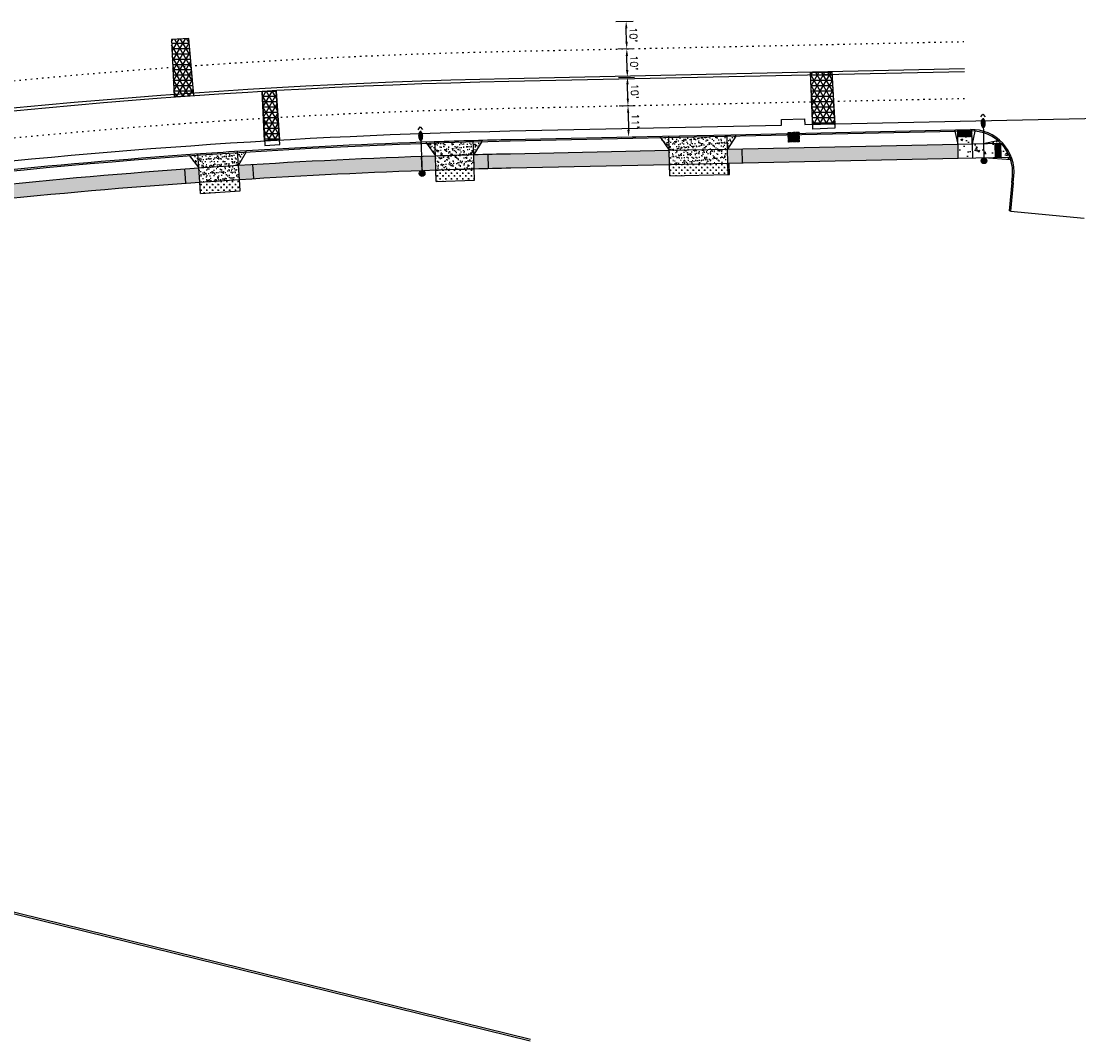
# Model space of a CAD drawing. Extents: x 1490373 to 1513910, y 649283 to 656452.
# Tile 4 of 7: x 1510954 to 1511326, y 652438 to 652796. Entities that reach past the tile are written whole.
import ezdxf

# ---------------------------------------------------------------- set-up
doc = ezdxf.new("R2010")
doc.units = 0
doc.header["$MEASUREMENT"] = 0
doc.header["$PDMODE"] = 34
doc.header["$PDSIZE"] = 0.004
doc.linetypes.add('HIDDEN', pattern=[0.375, 0.25, -0.125])
doc.linetypes.add('pavement_dash', pattern=[2, 0.5, -1.5])
for name, color, linetype in [('E-DOUBLEYELLOW', 50, 'Continuous'), ('E-LANELINE', 110, 'Continuous'), ('E-MISC', 51, 'Continuous'), ('P-ASPHALTDRIVE', 252, 'Continuous'), ('P-CONCRETEAREA', 252, 'Continuous'), ('P-CURB', 6, 'Continuous'), ('P-DRIVE', 1, 'Continuous'), ('P-FULLDEPTHREPAIR', 252, 'Continuous'), ('P-LABEL', 7, 'Continuous'), ('P-LIGHT-COBRAHEAD', 1, 'Continuous'), ('P-PAVEMENT', 6, 'Continuous'), ('P-SAWCUT', 3, 'Continuous'), ('P-STORM-DISPLAY', 5, 'Continuous'), ('P-WALK', 4, 'Continuous'), ('SIGN', 7, 'Continuous')]:
    doc.layers.add(name, color=color, linetype=linetype)
doc.styles.get("Standard").update_dxf_attribs({"font": 'simplex.shx'})
doc.dimstyles.new('COEC', dxfattribs={"dimscale": 13.9, "dimtxt": 0.18, "dimasz": 0.18, "dimexe": 0.18, "dimexo": 0.0625, "dimgap": 0.09, "dimtad": 1, "dimzin": 0, "dimdsep": 46, "dimtxsty": 'Standard', "dimcen": 0.09, "dimclrd": 256, "dimclre": 256, "dimclrt": 256, "dimaunit": 1, "dimadec": 4, "dimazin": 0, "dimtfac": 1, "dimtofl": 0, "dimtmove": 0, "dimatfit": 3, "dimfxl": 1, "dimtolj": 1, "dimtzin": 0, "dimlwd": -1, "dimlwe": -1, "dimarcsym": 0})
pattern_1 = [(0, (0, 0), (0, 0.216506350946), [0.125, -0.25]), (120, (0, 0), (-0.1875, -0.108253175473), [0.125, -0.25]), (60, (0.125, 0), (-0.1875, 0.108253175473), [0.125, -0.25])]
pattern_2 = [(37.5, (0, 0), (-0.0629933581, 1.926823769), [0, -1.52, 0, -1.7, 0, -1.625]), (7.5, (0, 0), (1.7697767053, 2.8221460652), [0, -0.82, 0, -1.37, 0, -0.525]), (327.5, (-1.23, 0), (3.1141418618, 0.0056590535), [0, -0.5, 0, -1.8, 0, -2.35]), (317.5, (-1.23, 0), (3.0061266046, 0.877675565), [0, -0.25, 0, -1.18, 0, -1.35])]
pattern_3 = [(50, (0, 0), (7.172601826, -0.62752135), [0.75, -8.25]), (355, (0, 0), (-1.387513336, 7.521921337), [0.6, -6.6]), (100.45144446, (0.598, -0.052), (5.785088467, 6.89439991), [0.63740192, -7.01142112]), (46.1842, (0, 2), (10.672413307, -1.65519281), [1.125, -12.375]), (96.6356355, (0.889, 1.862), (9.34661946, 9.74118601), [0.95610342, -10.5171376]), (351.184164, (0, 2), (9.34661945, 9.741186), [0.9, -9.90000001]), (21, (1, 1.5), (5.969070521, -4.026188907), [0.75, -8.25]), (326, (1, 1.5), (2.43315332, 7.25150045), [0.6, -6.6]), (71.45144474, (1.4974, 1.1645), (8.402223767, 3.225311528), [0.6374019, -7.01142112]), (37.5, (0, 0), (0.121598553, 3.3289385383), [0, -6.52, 0, -6.7, 0, -6.625]), (7.5, (0, 0), (2.6306953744, 3.944117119), [0, -3.82, 0, -6.37, 0, -2.525]), (327.5, (-2.23, 0), (5.3382243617, -0.2255487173), [0, -2.5, 0, -7.8, 0, -10.35]), (317.5, (-3.23, 0), (5.831861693, 1.001049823), [0, -3.25, 0, -5.18, 0, -7.35])]

# ---------------------------------------------------------------- blocks, each defined once
blk = doc.blocks.new('COBRAHEAD')
at = {"layer": 'P-LIGHT-COBRAHEAD'}
h = blk.add_hatch(color=256, dxfattribs=at)
edge = h.paths.add_edge_path()
edge.add_ellipse((1508880.94, 651840.29), major_axis=(0.88, -1.55), ratio=0.5, start_angle=0, end_angle=360)
h = blk.add_hatch(color=256, dxfattribs=at)
h.dxf.hatch_style = 1
edge = h.paths.add_edge_path()
edge.add_arc((1508887.25, 651828.68), 1, 0, 360)
at = {"layer": 'P-LIGHT-COBRAHEAD', "flags": 128}
for points, elevation in [([(1508879.15, 651841.87), (1508879.36, 651843.12), (1508880.54, 651842.67)], 129.62), ([(1508880.08, 651841.85), (1508887.25, 651828.68)], 64.81)]:
    blk.add_lwpolyline(points, dxfattribs=dict(at, elevation=elevation))
at = {"layer": 'P-LIGHT-COBRAHEAD'}
blk.add_circle((1508887.25, 651828.68), 1, dxfattribs=at)
blk = doc.blocks.new('*D402')
at = {"layer": 'Defpoints', "color": 0, "transparency": 16777216}
for p in [(1511162.96, 652776.63), (1511167.06, 652776.72), (1511163.17, 652766.63)]:
    blk.add_point(p, dxfattribs=at)
at = {"layer": 'SIGN', "transparency": 16777216}
for p, q in [((1511163.95, 652776.65), (1511169.56, 652776.77)), ((1511167.22, 652769.22), (1511167.11, 652774.22)), ((1511164.17, 652766.65), (1511169.77, 652766.77))]:
    blk.add_line(p, q, dxfattribs=at)
for points in [[(1511167.53, 652774.23), (1511166.69, 652774.21), (1511167.06, 652776.72)], [(1511167.63, 652769.23), (1511166.8, 652769.21), (1511167.27, 652766.72)]]:
    blk.add_solid(points, dxfattribs=at)
at = {"layer": 'SIGN', "transparency": 16777216, "insert": (1511169.65, 652771.77), "char_height": 2.5, "attachment_point": 5, "rotation": 271.2322}
blk.add_mtext("\\A1;10'", dxfattribs=at)
blk = doc.blocks.new('*D403')
at = {"layer": 'Defpoints', "color": 0, "transparency": 16777216}
for p in [(1511162.72, 652786.63), (1511166.84, 652786.71), (1511162.96, 652776.63)]:
    blk.add_point(p, dxfattribs=at)
at = {"layer": 'SIGN', "transparency": 16777216}
for p, q in [((1511163.72, 652786.65), (1511169.34, 652786.77)), ((1511167, 652779.22), (1511166.89, 652784.22)), ((1511163.95, 652776.65), (1511169.56, 652776.77))]:
    blk.add_line(p, q, dxfattribs=at)
for points in [[(1511167.31, 652784.22), (1511166.48, 652784.21), (1511166.84, 652786.71)], [(1511167.42, 652779.23), (1511166.59, 652779.21), (1511167.06, 652776.72)]]:
    blk.add_solid(points, dxfattribs=at)
at = {"layer": 'SIGN', "transparency": 16777216, "insert": (1511169.44, 652781.77), "char_height": 2.5, "attachment_point": 5, "rotation": 271.2322}
blk.add_mtext("\\A1;10'", dxfattribs=at)
blk = doc.blocks.new('*D404')
at = {"layer": 'Defpoints', "color": 0, "transparency": 16777216}
for p in [(1511161.98, 652796.29), (1511166.63, 652796.39), (1511162.72, 652786.63)]:
    blk.add_point(p, dxfattribs=at)
at = {"layer": 'SIGN', "transparency": 16777216}
for p, q in [((1511162.98, 652796.31), (1511169.13, 652796.44)), ((1511166.79, 652789.21), (1511166.69, 652793.89)), ((1511163.72, 652786.65), (1511169.34, 652786.77))]:
    blk.add_line(p, q, dxfattribs=at)
for points in [[(1511167.1, 652793.9), (1511166.27, 652793.88), (1511166.63, 652796.39)], [(1511167.2, 652789.22), (1511166.37, 652789.21), (1511166.84, 652786.71)]]:
    blk.add_solid(points, dxfattribs=at)
at = {"layer": 'SIGN', "transparency": 16777216, "insert": (1511169.22, 652791.61), "char_height": 2.5, "attachment_point": 5, "rotation": 271.2322}
blk.add_mtext("\\A1;10'", dxfattribs=at)
blk = doc.blocks.new('*D415')
at = {"layer": 'Defpoints', "color": 0, "transparency": 16777216}
for p in [(1511163.71, 652766.64), (1511163.94, 652755.65), (1511167.51, 652755.72)]:
    blk.add_point(p, dxfattribs=at)
at = {"layer": 'P-LABEL', "transparency": 16777216}
for p, q in [((1511164.71, 652766.66), (1511169.77, 652766.77)), ((1511167.32, 652764.22), (1511167.45, 652758.22)), ((1511164.94, 652755.67), (1511170.01, 652755.78))]:
    blk.add_line(p, q, dxfattribs=at)
for points in [[(1511167.74, 652764.23), (1511166.91, 652764.21), (1511167.27, 652766.72)], [(1511167.87, 652758.23), (1511167.04, 652758.21), (1511167.51, 652755.72)]]:
    blk.add_solid(points, dxfattribs=at)
at = {"layer": 'P-LABEL', "transparency": 16777216, "insert": (1511169.88, 652761.27), "char_height": 2.5, "attachment_point": 5, "rotation": 271.2322}
blk.add_mtext("\\A1;11'", dxfattribs=at)

msp = doc.modelspace()

# ---------------------------------------------------------------- hatches: boundary and pattern name
at = {"layer": 'P-ASPHALTDRIVE'}
h = msp.add_hatch(dxfattribs=at)
h.set_pattern_fill('CROSS', color=256, scale=4)
h.paths.add_polyline_path([(1511113.193, 652744.515, 0.0008736), (1511105.296, 652744.286), (1511105.42, 652740.259), (1511113.314, 652740.498)])
h.paths.add_polyline_path([(1511105.296, 652744.286, 0.0006192), (1511099.699, 652744.107), (1511099.82, 652740.09), (1511105.42, 652740.259)])
h = msp.add_hatch(dxfattribs=at)
h.set_pattern_fill('CROSS', color=256, scale=4)
h.paths.add_polyline_path([(1511202.388, 652746.47), (1511181.893, 652746.029), (1511181.979, 652742.03), (1511202.474, 652742.471)])
h = msp.add_hatch(dxfattribs=at)
h.set_pattern_fill('CROSS', color=256, scale=4)
h.paths.add_polyline_path([(1511030.667, 652740.76, 0.0015481), (1511016.699, 652739.825), (1511016.966, 652735.834), (1511030.935, 652736.769)])
at = {"layer": 'P-CONCRETEAREA'}
h = msp.add_hatch(dxfattribs=at)
h.set_pattern_fill('AR-SAND', color=256)
h.set_pattern_definition(pattern_2)
h.paths.add_polyline_path([(1511202.281, 652751.469), (1511181.786, 652751.028), (1511181.893, 652746.029), (1511202.388, 652746.47)])
h.paths.add_polyline_path([(1511202.184, 652755.968), (1511181.689, 652755.527), (1511181.786, 652751.028), (1511202.281, 652751.469)])
h.paths.add_polyline_path([(1511181.689, 652755.527), (1511179.788, 652755.486), (1511179.823, 652753.839), (1511181.786, 652751.028)])
h.paths.add_polyline_path([(1511179.788, 652755.486), (1511178.69, 652755.462), (1511179.823, 652753.839)])
h.paths.add_polyline_path([(1511204.795, 652755.421), (1511204.782, 652756.023), (1511202.184, 652755.968), (1511202.281, 652751.469)])
h.paths.add_polyline_path([(1511205.183, 652756.032), (1511204.782, 652756.023), (1511204.795, 652755.421)])
h = msp.add_hatch(dxfattribs=at)
h.set_pattern_fill('AR-CONC', color=256)
h.set_pattern_definition(pattern_3)
h.paths.add_polyline_path([(1511288.301, 652753.319), (1511283.302, 652753.211), (1511283.41, 652748.213), (1511288.409, 652748.32)])
h.paths.add_polyline_path([(1511288.247, 652755.81), (1511283.249, 652755.702), (1511283.302, 652753.211), (1511288.301, 652753.319)])
h.paths.add_polyline_path([(1511283.205, 652757.71), (1511282.206, 652757.689), (1511283.302, 652753.211)])
h.paths.add_polyline_path([(1511289.206, 652757.762, 0.0172877), (1511288.204, 652757.809), (1511288.301, 652753.319)])
h = msp.add_hatch(dxfattribs=at)
h.set_pattern_fill('AR-SAND', color=256)
h.set_pattern_definition(pattern_2)
h.paths.add_polyline_path([(1511105.143, 652749.284, 0.0006176), (1511099.548, 652749.105), (1511099.699, 652744.107, -0.0006192), (1511105.296, 652744.286)])
h.paths.add_polyline_path([(1511113.042, 652749.512, 0.0008719), (1511105.143, 652749.284), (1511105.296, 652744.286, -0.0008736), (1511113.193, 652744.515)])
h.paths.add_polyline_path([(1511115.905, 652754.09, 0.0003304), (1511112.906, 652754.01), (1511113.042, 652749.512)])
h.paths.add_polyline_path([(1511112.906, 652754.01, 0.0008705), (1511105.005, 652753.782), (1511105.143, 652749.284, -0.0008719), (1511113.042, 652749.512)])
h.paths.add_polyline_path([(1511105.005, 652753.782, 0.0006161), (1511099.412, 652753.603), (1511099.548, 652749.105, -0.0006176), (1511105.143, 652749.284)])
h.paths.add_polyline_path([(1511099.412, 652753.603, 0.0003304), (1511096.414, 652753.502), (1511099.548, 652749.105)])
h = msp.add_hatch(color=255, dxfattribs=at)
h.dxf.hatch_style = 1
h.paths.add_polyline_path([(1511129.896, 652749.912), (1511125.941, 652749.827, 0.0014236), (1511113.042, 652749.512), (1511113.193, 652744.515, -0.001422), (1511126.049, 652744.828), (1511130.004, 652744.913)])
h.paths.add_polyline_path([(1511154.89, 652750.449), (1511129.896, 652749.912), (1511130.004, 652744.913), (1511154.998, 652745.45)])
h.paths.add_polyline_path([(1511179.884, 652750.987), (1511154.89, 652750.449), (1511154.998, 652745.45), (1511179.992, 652745.988)])
h.paths.add_polyline_path([(1511181.786, 652751.028), (1511179.884, 652750.987), (1511179.992, 652745.988), (1511181.893, 652746.029)])
h = msp.add_hatch(color=255, dxfattribs=at)
h.dxf.hatch_style = 1
h.paths.add_polyline_path([(1511229.873, 652752.062), (1511204.879, 652751.525), (1511204.986, 652746.526), (1511229.98, 652747.063)])
h.paths.add_polyline_path([(1511204.879, 652751.525), (1511202.281, 652751.469), (1511202.388, 652746.47), (1511202.888, 652746.481), (1511204.986, 652746.526)])
h.paths.add_polyline_path([(1511254.867, 652752.6), (1511229.873, 652752.062), (1511229.98, 652747.063), (1511254.975, 652747.601)])
h.paths.add_polyline_path([(1511279.861, 652753.137), (1511254.867, 652752.6), (1511254.975, 652747.601), (1511279.969, 652748.139)])
h.paths.add_polyline_path([(1511283.302, 652753.211), (1511279.861, 652753.137), (1511279.969, 652748.139), (1511283.41, 652748.213)])
h.paths.add_polyline_path([(1511220.628, 652744.704), (1511225.236, 652744.803), (1511225.175, 652747.659), (1511220.566, 652747.56)], flags=9)
h = msp.add_hatch(dxfattribs=at)
h.set_pattern_fill('AR-CONC', color=256)
h.set_pattern_definition(pattern_3)
h.paths.add_polyline_path([(1511292.3, 652753.405), (1511288.301, 652753.319), (1511288.409, 652748.32), (1511292.408, 652748.406)])
h.paths.add_polyline_path([(1511296.299, 652753.491), (1511292.3, 652753.405), (1511292.408, 652748.406), (1511296.407, 652748.492)])
h.paths.add_polyline_path([(1511297.225, 652754.511), (1511292.3, 652753.405), (1511298.299, 652753.534, 0.0250504)])
h.paths.add_polyline_path([(1511298.299, 652753.534), (1511298.406, 652748.535), (1511301.516, 652748.602, 0.1025971)])
h.paths.add_polyline_path([(1511301.516, 652748.602), (1511292.408, 652748.406), (1511301.864, 652747.609, 0.0181442)])
h = msp.add_hatch(dxfattribs=at)
h.set_pattern_fill('AR-SAND', color=256)
h.set_pattern_definition(pattern_2)
h.paths.add_polyline_path([(1511030.334, 652745.749, 0.0015447), (1511016.365, 652744.814), (1511016.699, 652739.825, -0.0015481), (1511030.667, 652740.76)])
h.paths.add_polyline_path([(1511016.064, 652749.304, 0.0003304), (1511013.072, 652749.092), (1511016.365, 652744.814)])
h.paths.add_polyline_path([(1511030.033, 652750.239, 0.0015416), (1511016.064, 652749.304), (1511016.365, 652744.814, -0.0015447), (1511030.334, 652745.749)])
h.paths.add_polyline_path([(1511033.027, 652750.428, 0.0002464), (1511030.794, 652750.287), (1511031.008, 652746.92)])
h.paths.add_polyline_path([(1511030.794, 652750.287, 0.000084), (1511030.033, 652750.239), (1511030.334, 652745.749), (1511031.008, 652746.92)])
h = msp.add_hatch(color=255, dxfattribs=at)
h.dxf.hatch_style = 1
h.paths.add_polyline_path([(1511055.754, 652747.228, 0.0027271), (1511031.079, 652745.796), (1511031.396, 652740.806, -0.0027271), (1511056.016, 652742.235)])
h.paths.add_polyline_path([(1511031.079, 652745.796, 0.0000824), (1511030.334, 652745.749), (1511030.667, 652740.76, -0.0000807), (1511031.396, 652740.806)])
h.paths.add_polyline_path([(1511080.443, 652748.391, 0.0027271), (1511055.754, 652747.228), (1511056.016, 652742.235, -0.0027271), (1511080.651, 652743.395)])
h.paths.add_polyline_path([(1511099.548, 652749.105, 0.0021095), (1511080.443, 652748.391), (1511080.651, 652743.395, -0.0021078), (1511099.699, 652744.107)])
h = msp.add_hatch(color=255, dxfattribs=at)
h.dxf.hatch_style = 1
h.paths.add_polyline_path([(1510957.169, 652739.888, 0.0018958), (1510940.072, 652738.173), (1510940.611, 652733.202, -0.0018935), (1510957.649, 652734.911)])
h.paths.add_polyline_path([(1510981.784, 652742.126, 0.0027271), (1510957.169, 652739.888), (1510957.649, 652734.911, -0.0027271), (1510982.209, 652737.144)])
h.paths.add_polyline_path([(1511006.421, 652744.096, 0.0027271), (1510981.784, 652742.126), (1510982.209, 652737.144, -0.0027271), (1511006.793, 652739.109)])
h.paths.add_polyline_path([(1511016.365, 652744.814, 0.0011), (1511006.421, 652744.096), (1511006.793, 652739.109, -0.0010983), (1511016.699, 652739.825)])
at = {"layer": 'P-FULLDEPTHREPAIR'}
h = msp.add_hatch(dxfattribs=at)
h.set_pattern_fill('NET3', color=256, scale=15)
h.paths.add_polyline_path([(1511006.733, 652789.966), (1511007.731, 652769.984), (1511014.672, 652770.345), (1511012.881, 652790.333)])
h = msp.add_hatch(dxfattribs=at)
h.set_pattern_fill('NET3', color=256, scale=15)
h.paths.add_polyline_path([(1511231.428, 652778.362), (1511238.937, 652778.475), (1511239.954, 652760.281), (1511232.219, 652760.114)])
h = msp.add_hatch(dxfattribs=at)
h.set_pattern_fill('NET3', color=256, scale=15)
h.paths.add_polyline_path([(1511038.644, 652771.693), (1511043.637, 652771.761), (1511044.776, 652754.638), (1511039.508, 652754.33)])
at = {"layer": 'P-STORM-DISPLAY'}
h = msp.add_hatch(color=256, dxfattribs=at)
h.dxf.hatch_style = 1
h.paths.add_polyline_path([(1511223.816, 652754.182), (1511227.231, 652754.256), (1511227.183, 652756.505), (1511223.767, 652756.432)])
at = {"layer": 'P-WALK'}
h = msp.add_hatch(dxfattribs=at)
h.set_pattern_fill('HEX', color=247)
h.set_pattern_definition(pattern_1)
h.paths.add_polyline_path([(1511288.204, 652757.809), (1511283.206, 652757.702), (1511283.249, 652755.702), (1511288.247, 652755.81)])
h = msp.add_hatch(dxfattribs=at)
h.set_pattern_fill('HEX', color=247)
h.set_pattern_definition(pattern_1)
h.paths.add_polyline_path([(1511298.349, 652751.174), (1511298.299, 652753.534), (1511296.299, 652753.491), (1511296.314, 652752.824), (1511296.407, 652748.492), (1511298.406, 652748.535)])

# ---------------------------------------------------------------- linework, layer by layer
at = {"layer": 'E-DOUBLEYELLOW'}
for points in [[(1510741.592, 652534.134), (1511132.898, 652437.755)], [(1510741.752, 652534.781), (1511133.057, 652438.403)]]:
    msp.add_lwpolyline(points, dxfattribs=at)
at = {"layer": 'E-LANELINE', "linetype": 'pavement_dash', "flags": 128}
for points in [[(1510466.662, 652674.811), (1510480.857, 652679.298, -0.0712884), (1511125.167, 652785.818), (1511285.373, 652789.264)], [(1510472.691, 652655.741), (1510486.885, 652660.228, -0.0712884), (1511125.597, 652765.823), (1511285.803, 652769.269)]]:
    msp.add_lwpolyline(points, format="xyb", dxfattribs=at)
at = {"layer": 'E-LANELINE', "flags": 128}
for points in [[(1510469.526, 652665.753), (1510483.72, 652670.24, -0.0712884), (1511125.371, 652776.32), (1511285.577, 652779.766)], [(1510469.827, 652664.799), (1510484.021, 652669.286, -0.0712884), (1511125.393, 652775.321), (1511285.599, 652778.767)]]:
    msp.add_lwpolyline(points, format="xyb", dxfattribs=at)
at = {"layer": 'E-MISC', "flags": 128}
for points in [[(1511006.733, 652789.966), (1511007.731, 652769.984), (1511014.672, 652770.345), (1511012.881, 652790.333)], [(1511231.428, 652778.362), (1511238.937, 652778.475), (1511240.039, 652758.758), (1511232.291, 652758.455)], [(1511039.588, 652752.723), (1511044.878, 652753.1), (1511043.637, 652771.761), (1511038.644, 652771.693)]]:
    msp.add_lwpolyline(points, close=True, dxfattribs=at)
at = {"layer": 'P-CURB'}
msp.add_lwpolyline([(1510633.071, 652689.305, -0.0548975), (1511125.844, 652754.326), (1511287.704, 652757.807)], format="xyb", dxfattribs=at)
msp.add_lwpolyline([(1511302.23, 652739.631), (1511302.45, 652741.927)], dxfattribs=at)
at = {"layer": 'P-CURB', "flags": 128}
for points in [[(1511302.23, 652739.631), (1511301.276, 652729.676)], [(1511301.774, 652729.628), (1511301.276, 652729.676)]]:
    msp.add_lwpolyline(points, dxfattribs=at)
at = {"layer": 'P-CURB'}
msp.add_arc((1511288.016, 652743.31), 14.5, 354.5247, 91.23222, dxfattribs=at)
at = {"layer": 'P-DRIVE'}
for p, q in [((1511181.786, 652751.028), (1511202.281, 652751.469)), ((1511181.893, 652746.029), (1511202.388, 652746.47))]:
    msp.add_line(p, q, dxfattribs=at)
at = {"layer": 'P-DRIVE', "flags": 128}
for points in [[(1511178.69, 652755.462), (1511178.679, 652755.962)], [(1511178.69, 652755.462), (1511181.786, 652751.028)], [(1511181.786, 652751.028), (1511181.678, 652756.027)], [(1511202.281, 652751.469), (1511202.173, 652756.468)], [(1511205.183, 652756.032), (1511202.281, 652751.469)], [(1511205.183, 652756.032), (1511205.173, 652756.532)], [(1511096.414, 652753.502), (1511096.399, 652754.001)], [(1511096.414, 652753.502), (1511099.548, 652749.105)], [(1511099.548, 652749.105), (1511099.397, 652754.103)], [(1511113.042, 652749.512), (1511112.891, 652754.51)], [(1511115.905, 652754.09), (1511113.042, 652749.512)], [(1511115.905, 652754.09), (1511115.89, 652754.59)], [(1511181.893, 652746.029), (1511181.786, 652751.028)], [(1511202.388, 652746.47), (1511202.281, 652751.469)], [(1511013.072, 652749.092), (1511013.038, 652749.591)], [(1511013.072, 652749.092), (1511016.365, 652744.814)], [(1511016.365, 652744.814), (1511016.031, 652749.803)], [(1511030.334, 652745.749), (1511030, 652750.738)], [(1511033.027, 652750.428), (1511030.334, 652745.749)], [(1511033.027, 652750.428), (1511032.994, 652750.927)], [(1511099.699, 652744.107), (1511099.548, 652749.105)], [(1511113.193, 652744.515), (1511113.042, 652749.512)], [(1511016.699, 652739.825), (1511016.365, 652744.814)], [(1511030.667, 652740.76), (1511030.334, 652745.749)], [(1511099.82, 652740.09), (1511099.699, 652744.107)], [(1511113.314, 652740.498), (1511113.193, 652744.515)], [(1511181.979, 652742.03), (1511181.893, 652746.029)], [(1511202.388, 652746.47), (1511202.888, 652746.481)], [(1511202.474, 652742.471), (1511202.388, 652746.47)], [(1511202.974, 652742.481), (1511202.888, 652746.481)], [(1511030.935, 652736.769), (1511030.667, 652740.76)], [(1511099.82, 652740.09), (1511113.314, 652740.498)], [(1511181.979, 652742.03), (1511202.474, 652742.471)], [(1511202.474, 652742.471), (1511202.974, 652742.481)], [(1511016.966, 652735.834), (1511016.699, 652739.825)], [(1511016.966, 652735.834), (1511030.935, 652736.769)]]:
    msp.add_lwpolyline(points, dxfattribs=at)
at = {"layer": 'P-DRIVE'}
for points in [[(1511099.548, 652749.105, -0.0014895), (1511113.042, 652749.512)], [(1511016.365, 652744.814, -0.0015447), (1511030.334, 652745.749)], [(1511099.699, 652744.107, -0.0014928), (1511113.193, 652744.515)], [(1511016.699, 652739.825, -0.0015481), (1511030.667, 652740.76)]]:
    msp.add_lwpolyline(points, format="xyb", dxfattribs=at)
at = {"layer": 'P-FULLDEPTHREPAIR', "flags": 128}
for points in [[(1511006.733, 652789.966), (1511007.731, 652769.984), (1511014.672, 652770.345), (1511012.881, 652790.333), (1511006.733, 652789.966)], [(1511231.428, 652778.362), (1511238.937, 652778.475), (1511239.954, 652760.281), (1511232.219, 652760.114), (1511231.428, 652778.362)], [(1511038.644, 652771.693), (1511043.637, 652771.761), (1511044.776, 652754.638), (1511039.508, 652754.33), (1511038.644, 652771.693)]]:
    msp.add_lwpolyline(points, dxfattribs=at)
at = {"layer": 'P-PAVEMENT'}
for points in [[(1511113.113, 652754.516, -0.0014009), (1511125.834, 652754.825), (1511179.446, 652755.979), (1511203.44, 652756.495), (1511287.694, 652758.307)], [(1510632.952, 652689.79, -0.0054756), (1510681.378, 652701.125, -0.0039634), (1510716.579, 652708.666, -0.0226862), (1510919.982, 652741.023, -0.0022018), (1510939.866, 652743.179, -0.0083042), (1511015.005, 652749.731, -0.0017615), (1511030.969, 652750.799, -0.0075119), (1511099.119, 652754.094)], [(1511099.119, 652754.094, -0.0015413), (1511113.113, 652754.516, -0.0010792)]]:
    msp.add_lwpolyline(points, format="xyb", dxfattribs=at)
msp.add_lwpolyline([(1511302.728, 652739.583), (1511302.948, 652741.879)], dxfattribs=at)
at = {"layer": 'P-PAVEMENT', "flags": 128}
msp.add_lwpolyline([(1511302.728, 652739.583), (1511301.774, 652729.628)], dxfattribs=at)
at = {"layer": 'P-PAVEMENT'}
msp.add_arc((1511288.016, 652743.31), 15, 354.5247, 91.23222, dxfattribs=at)
at = {"layer": 'P-SAWCUT'}
msp.add_lwpolyline([(1510632.237, 652692.704, -0.0291647), (1510892.869, 652740.821), (1510892.621, 652742.806, -0.0009788), (1510901.465, 652743.893), (1510901.705, 652741.907, -0.0247123), (1511125.769, 652757.825), (1511221.244, 652759.878), (1511221.201, 652761.878), (1511229.388, 652762.054), (1511229.431, 652760.054), (1511491.83, 652765.699)], format="xyb", dxfattribs=at)
at = {"layer": 'P-SAWCUT', "flags": 128}
msp.add_lwpolyline([(1511301.774, 652729.628), (1511327.655, 652727.149)], dxfattribs=at)
at = {"layer": 'P-STORM-DISPLAY', "linetype": 'HIDDEN', "ltscale": 0.05, "elevation": 1537.3, "flags": 128}
for points in [[(1511227.417, 652757.261), (1511223.501, 652757.176)], [(1511223.501, 652757.176), (1511223.571, 652753.927)], [(1511227.417, 652757.261), (1511227.487, 652754.011)], [(1511227.487, 652754.011), (1511223.571, 652753.927)]]:
    msp.add_lwpolyline(points, dxfattribs=at)
at = {"layer": 'P-STORM-DISPLAY', "elevation": 1537.3, "flags": 128}
for points in [[(1511227.172, 652757.005), (1511223.756, 652756.932)], [(1511223.756, 652756.932), (1511223.816, 652754.182)], [(1511227.183, 652756.505), (1511223.767, 652756.432)], [(1511227.172, 652757.005), (1511227.231, 652754.256)], [(1511227.231, 652754.256), (1511223.816, 652754.182)]]:
    msp.add_lwpolyline(points, dxfattribs=at)
at = {"layer": 'P-WALK'}
for p, q in [((1511125.941, 652749.827), (1511181.786, 652751.028)), ((1511202.281, 652751.469), (1511283.302, 652753.211)), ((1511202.388, 652746.47), (1511283.41, 652748.213)), ((1511126.049, 652744.828), (1511181.893, 652746.029))]:
    msp.add_line(p, q, dxfattribs=at)
at = {"layer": 'P-WALK', "flags": 128}
for points in [[(1511282.206, 652757.689), (1511282.195, 652758.189)], [(1511282.206, 652757.689), (1511283.302, 652753.211)], [(1511283.41, 652748.213), (1511283.195, 652758.21)], [(1511288.204, 652757.809), (1511283.206, 652757.702)], [(1511288.247, 652755.81), (1511283.249, 652755.702)], [(1511288.301, 652753.319), (1511288.194, 652758.309)], [(1511289.206, 652757.762), (1511288.301, 652753.319)], [(1511289.206, 652757.762), (1511289.195, 652758.264)], [(1511207.28, 652751.576), (1511207.387, 652746.577)], [(1511288.301, 652753.319), (1511288.409, 652748.32)], [(1511292.3, 652753.405), (1511297.225, 652754.511)], [(1511292.3, 652753.405), (1511292.408, 652748.406)], [(1511296.299, 652753.491), (1511296.407, 652748.492)], [(1511298.299, 652753.534), (1511298.406, 652748.535)], [(1511094.57, 652748.934), (1511094.743, 652743.937)], [(1511118.021, 652749.642), (1511118.151, 652744.644)], [(1511301.864, 652747.609), (1511292.408, 652748.406)], [(1511011.397, 652744.461), (1511011.753, 652739.473)], [(1511035.304, 652746.061), (1511035.616, 652741.07)]]:
    msp.add_lwpolyline(points, dxfattribs=at)
at = {"layer": 'P-WALK'}
for points in [[(1511283.302, 652753.211), (1511298.979, 652753.549)], [(1511297.225, 652754.511), (1511297.975, 652754.527)], [(1511283.41, 652748.213), (1511302.048, 652748.613)], [(1511301.864, 652747.609), (1511302.384, 652747.62)]]:
    msp.add_lwpolyline(points, dxfattribs=at)
for points in [[(1511030.334, 652745.749, -0.0076462), (1511099.548, 652749.105, -0.0076462)], [(1511113.042, 652749.512, -0.0014236), (1511125.941, 652749.827)], [(1510940.072, 652738.173, -0.0084501), (1511016.365, 652744.814, -0.0084501)], [(1511030.667, 652740.76, -0.0076429), (1511099.699, 652744.107, -0.0076429)], [(1511113.193, 652744.515, -0.001422), (1511126.049, 652744.828)], [(1510940.611, 652733.202, -0.0084461), (1511016.699, 652739.825, -0.0084461)]]:
    msp.add_lwpolyline(points, format="xyb", dxfattribs=at)

# ---------------------------------------------------------------- block references
at = {"layer": 'P-LIGHT-COBRAHEAD'}
for p, rotation in [((-128416, 766666.535, -64.809), 332.6617402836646), ((-130392.84, 737237.653, -64.809), 333.6893217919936)]:
    msp.add_blockref('COBRAHEAD', p, dxfattribs=dict(at, rotation=rotation))

# ---------------------------------------------------------------- dimensions: what is measured, and where the dimension line sits
at = {"layer": 'P-LABEL'}
dim = msp.add_aligned_dim(p1=(1511163.706, 652766.643), p2=(1511163.943, 652755.645), distance=3.566, text="11'", dimstyle='COEC', override={"dimscale": 20, "dimtxt": 0.125, "dimasz": 0.125, "dimexe": 0.125, "dimexo": 0.05, "dimgap": 0.05}, dxfattribs=at)
dim.commit()
dim.dimension.update_dxf_attribs({"geometry": '*D415', "text_midpoint": (1511169.877, 652761.274)})
at = {"layer": 'SIGN'}
for base, p1, p2, picture, middle in [((1511166.633, 652796.391), (1511162.723, 652786.626), (1511161.983, 652796.291), '*D404', (1511169.224, 652791.606)), ((1511166.841, 652786.715), (1511162.955, 652776.629), (1511162.723, 652786.626), '*D403', (1511169.436, 652781.769))]:
    dim = msp.add_linear_dim(base=base, p1=p1, p2=p2, angle=271.23222, text="10'", dimstyle='COEC', override={"dimscale": 20, "dimtxt": 0.125, "dimasz": 0.125, "dimexe": 0.125, "dimexo": 0.05, "dimgap": 0.05, "dimtmove": 1}, dxfattribs=at)
    dim.commit()
    dim.dimension.update_dxf_attribs({"geometry": picture, "text_midpoint": middle})
dim = msp.add_aligned_dim(p1=(1511163.17, 652766.631), p2=(1511162.955, 652776.629), distance=-4.102, text="10'", dimstyle='COEC', override={"dimscale": 20, "dimtxt": 0.125, "dimasz": 0.125, "dimexe": 0.125, "dimexo": 0.05, "dimgap": 0.05}, dxfattribs=at)
dim.commit()
dim.dimension.update_dxf_attribs({"geometry": '*D402', "text_midpoint": (1511169.651, 652771.772)})

doc.saveas('drawing.dxf')
